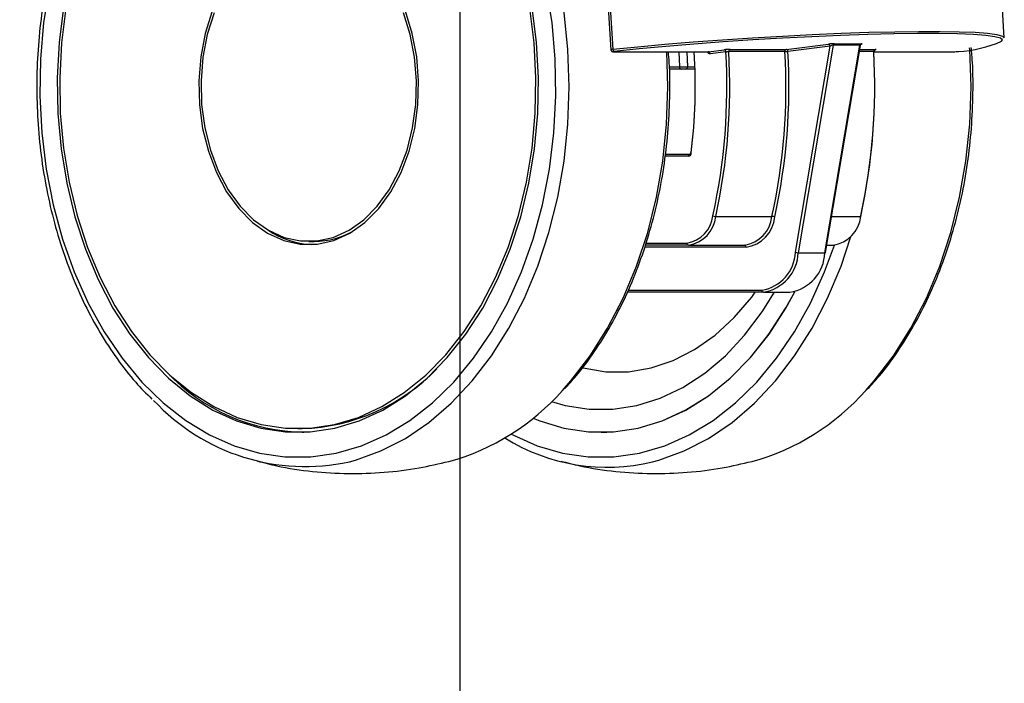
# Model space of a CAD drawing. Header units: millimetres. Extents: x 10 to 13239, y 20 to 10604.
# Tile 107 of 139: x 10671 to 10766, y 607 to 672. Entities that reach past the tile are written whole.
import ezdxf

# ---------------------------------------------------------------- set-up
doc = ezdxf.new("R2010")
doc.units = ezdxf.units.MM
doc.layers.add('COMPONENT_GEOMETRY', color=7, linetype='Continuous')
doc.styles.add('SLDTEXTSTYLE0', font='TXT', dxfattribs={"width": 0.75})
doc.dimstyles.new('SLDDIMSTYLE1', dxfattribs={"dimtxt": 75, "dimasz": 3.302, "dimexe": 0, "dimexo": 0.0625, "dimgap": 18.75, "dimtad": 0, "dimtih": 1, "dimtoh": 1, "dimdec": 1, "dimrnd": 1e-09, "dimzin": 12, "dimdsep": 46, "dimtxsty": 'SLDTEXTSTYLE0', "dimsah": 1, "dimcen": 0.09, "dimadec": 0, "dimazin": 3, "dimtfac": 1, "dimtdec": 1, "dimtofl": 0, "dimtmove": 0, "dimatfit": 3, "dimfxl": 1, "dimfrac": 2, "dimtolj": 1, "dimtzin": 12, "dimarcsym": 0})

# ---------------------------------------------------------------- blocks, each defined once
blk = doc.blocks.new('_D_7')
at = {"layer": 'COMPONENT_GEOMETRY', "color": 7}
for p, q in [((9805.44, 712.297), (9805.44, 503.21)), ((10713.44, 712.297), (10713.44, 503.21)), ((10081.679, 614.406), (10058.828, 614.406)), ((10058.828, 614.406), (10058.828, 495.343)), ((10437.2, 614.406), (10460.052, 614.406)), ((10460.052, 614.406), (10460.052, 495.343)), ((9805.44, 506.385), (10022.575, 506.385)), ((10713.44, 506.385), (10496.304, 506.385)), ((10058.828, 495.343), (10081.679, 495.343)), ((10460.052, 495.343), (10437.2, 495.343))]:
    blk.add_line(p, q, dxfattribs=at)
for points in [[(9805.44, 506.385), (9808.742, 505.877), (9808.742, 506.893)], [(10713.44, 506.385), (10710.138, 506.893), (10710.138, 505.877)]]:
    blk.add_solid(points, dxfattribs=at)
at = {"layer": 'COMPONENT_GEOMETRY', "color": 7, "char_height": 75, "attachment_point": 1, "style": 'SLDTEXTSTYLE0'}
for s, insert in [('2\'11.75"', (10081.679, 592.023)), ('908mm', (10082.565, 479.81))]:
    blk.add_mtext(s, dxfattribs=dict(at, insert=insert))

msp = doc.modelspace()

# ---------------------------------------------------------------- linework, layer by layer
at = {"color": 7, "linetype": 'Continuous', "lineweight": 25}
for p, q in [((10766.257, 670.067), (10766.008, 674.152)), ((10727.847, 672.993), (10728.096, 668.909)), ((10728.046, 673.03), (10728.295, 668.946)), ((10745.112, 668.941), (10749.201, 669.455)), ((10749.781, 669.492), (10752.363, 669.492)), ((10728.399, 668.714), (10728.386, 668.713)), ((10728.386, 668.713), (10737.548, 668.713)), ((10728.399, 668.714), (10737.56, 668.714)), ((10735.466, 668.713), (10735.543, 667.243)), ((10737.547, 668.713), (10737.547, 668.713)), ((10737.56, 668.714), (10739.097, 668.907)), ((10739.252, 668.707), (10737.716, 668.514)), ((10744.985, 668.726), (10739.534, 668.726)), ((10739.661, 668.941), (10745.112, 668.941)), ((10749.357, 669.256), (10745.267, 668.742)), ((10745.998, 649.274), (10749.357, 669.256)), ((10749.658, 669.339), (10746.277, 649.227)), ((10748.858, 649.227), (10752.24, 669.339)), ((10748.92, 649.241), (10752.295, 669.315)), ((10752.24, 669.339), (10749.658, 669.339)), ((10753.658, 668.713), (10761.34, 668.713)), ((10761.34, 668.713), (10761.352, 668.714)), ((10734.908, 667.033), (10733.77, 667.033)), ((10736.202, 667.033), (10735.375, 667.033)), ((10735.543, 667.243), (10736.185, 667.243)), ((10733.378, 658.776), (10735.76, 658.776)), ((10738.27, 652.748), (10743.721, 652.748)), ((10698.797, 650.317), (10699.331, 650.317)), ((10735.614, 649.963), (10731.438, 649.963)), ((10735.614, 649.963), (10741.065, 649.963)), ((10749.041, 649.963), (10749.671, 649.963)), ((10746.277, 649.227), (10748.858, 649.227)), ((10742.889, 645.4), (10729.697, 645.4)), ((10742.889, 645.4), (10745.471, 645.4)), ((10697.74, 632.167), (10698.167, 632.167)), ((10698.167, 631.827), (10698.311, 631.827)), ((10727.144, 631.827), (10727.715, 631.827))]:
    msp.add_line(p, q, dxfattribs=at)
at = {"color": 8, "linetype": 'Continuous', "lineweight": 25}
for p, q in [((10734.686, 668.713), (10734.765, 667.233)), ((10737.56, 668.714), (10737.548, 668.713)), ((10753.591, 668.726), (10752.196, 668.726)), ((10752.232, 668.941), (10753.718, 668.941)), ((10753.668, 668.714), (10761.352, 668.714)), ((10733.768, 667.233), (10734.765, 667.233)), ((10735.616, 658.576), (10733.354, 658.576)), ((10749.51, 652.748), (10752.327, 652.748)), ((10741.208, 649.763), (10731.371, 649.763)), ((10731.505, 650.163), (10735.471, 650.163)), ((10729.781, 645.6), (10742.746, 645.6))]:
    msp.add_line(p, q, dxfattribs=at)
at = {"color": 8, "linetype": 'Continuous', "lineweight": 25, "flags": 128}
for points in [[(10702.737, 628.956), (10703.349, 629.12), (10705.797, 630), (10708.174, 631.22), (10710.456, 632.768), (10712.621, 634.63), (10714.648, 636.788), (10716.518, 639.22), (10718.213, 641.904), (10719.717, 644.813), (10721.015, 647.919), (10722.094, 651.194), (10722.944, 654.604), (10723.557, 658.117), (10723.928, 661.7), (10724.052, 665.317), (10723.928, 668.935), (10723.557, 672.517), (10722.944, 676.031), (10722.748, 676.919)], [(10673.642, 675.047), (10673.086, 671.555), (10672.776, 668.002), (10672.714, 664.422), (10672.9, 660.851), (10673.334, 657.324), (10674.01, 653.876), (10674.921, 650.543), (10676.06, 647.356), (10677.414, 644.348), (10678.97, 641.548), (10680.713, 638.984), (10682.625, 636.682), (10684.687, 634.665), (10686.878, 632.952), (10689.178, 631.561), (10691.563, 630.506), (10694.009, 629.796), (10696.493, 629.439), (10698.988, 629.439), (10701.472, 629.796), (10703.918, 630.506), (10706.303, 631.561), (10708.603, 632.952), (10710.794, 634.665), (10712.856, 636.682), (10714.768, 638.984), (10716.511, 641.548), (10718.067, 644.348), (10719.421, 647.356), (10720.56, 650.543), (10721.471, 653.876), (10722.147, 657.324), (10722.581, 660.851), (10722.767, 664.422), (10722.705, 668.002), (10722.395, 671.555), (10721.839, 675.047)], [(10723.416, 635.874), (10724.224, 636.788), (10726.094, 639.22), (10727.789, 641.904), (10729.293, 644.813), (10730.591, 647.919), (10731.67, 651.194), (10732.52, 654.604), (10733.133, 658.117), (10733.504, 661.7), (10733.628, 665.317), (10733.519, 668.713)], [(10752.819, 635.874), (10753.628, 636.788), (10755.498, 639.22), (10757.193, 641.904), (10758.697, 644.813), (10759.995, 647.919), (10761.074, 651.194), (10761.924, 654.604), (10762.537, 658.117), (10762.908, 661.7), (10763.032, 665.317), (10762.908, 668.935), (10762.897, 669.094)], [(10732.141, 628.956), (10732.753, 629.12), (10735.201, 630), (10737.578, 631.22), (10739.86, 632.768), (10742.025, 634.63), (10744.052, 636.788), (10745.922, 639.22), (10747.617, 641.904), (10749.121, 644.813), (10750.419, 647.919), (10751.385, 650.809)], [(10718.431, 631.641), (10718.582, 631.561), (10720.967, 630.506), (10723.413, 629.796), (10725.896, 629.439), (10728.392, 629.439), (10730.876, 629.796), (10733.322, 630.506), (10735.707, 631.561), (10738.006, 632.952), (10740.198, 634.665), (10742.26, 636.682), (10744.172, 638.984), (10745.915, 641.548), (10747.471, 644.348), (10748.825, 647.356), (10749.778, 649.966)]]:
    msp.add_lwpolyline(points, dxfattribs=at)
at = {"color": 7, "linetype": 'Continuous', "lineweight": 25, "flags": 128}
for points in [[(10675.018, 673.012), (10674.588, 669.619), (10674.402, 666.18), (10674.464, 662.732), (10674.773, 659.311), (10675.325, 655.955), (10676.114, 652.697), (10677.133, 649.573), (10678.371, 646.616), (10679.813, 643.857), (10681.446, 641.326), (10683.252, 639.049), (10685.211, 637.051), (10687.303, 635.352), (10689.505, 633.971), (10691.795, 632.922), (10694.148, 632.216), (10696.539, 631.862), (10698.942, 631.862), (10701.333, 632.216), (10703.686, 632.922), (10705.976, 633.971), (10708.178, 635.352), (10710.27, 637.051), (10712.229, 639.049), (10714.035, 641.326), (10715.668, 643.857), (10717.11, 646.616), (10718.348, 649.573), (10719.367, 652.697), (10720.156, 655.955), (10720.708, 659.311), (10721.017, 662.732), (10721.079, 666.18), (10720.893, 669.619), (10720.462, 673.012)], [(10675.256, 672.931), (10674.829, 669.574), (10674.646, 666.171), (10674.707, 662.759), (10675.013, 659.374), (10675.559, 656.052), (10676.34, 652.829), (10677.349, 649.738), (10678.573, 646.812), (10680.001, 644.082), (10681.616, 641.577), (10683.403, 639.324), (10685.342, 637.346), (10687.412, 635.665), (10689.591, 634.298), (10691.857, 633.26), (10694.185, 632.562), (10696.551, 632.211), (10698.93, 632.211), (10701.296, 632.562), (10703.624, 633.26), (10705.89, 634.298), (10708.069, 635.665), (10710.139, 637.346), (10712.078, 639.324), (10713.865, 641.577), (10715.48, 644.082), (10716.908, 646.812), (10718.132, 649.738), (10719.141, 652.829), (10719.922, 656.052), (10720.468, 659.374), (10720.774, 662.759), (10720.835, 666.171), (10720.652, 669.574), (10720.225, 672.931)], [(10689.426, 672.63), (10688.758, 670.491), (10688.325, 668.232), (10688.138, 665.904), (10688.2, 663.562), (10688.511, 661.261), (10689.063, 659.056), (10689.843, 656.997), (10690.833, 655.133), (10692.01, 653.508), (10693.346, 652.16), (10694.81, 651.12), (10696.367, 650.413), (10697.981, 650.056), (10699.614, 650.056), (10701.228, 650.413), (10702.785, 651.12), (10704.248, 652.16), (10705.584, 653.508), (10706.761, 655.133), (10707.751, 656.997), (10708.531, 659.056), (10709.083, 661.261), (10709.394, 663.562), (10709.456, 665.904), (10709.269, 668.232), (10708.836, 670.491), (10708.168, 672.63)], [(10689.614, 672.483), (10688.959, 670.388), (10688.535, 668.173), (10688.351, 665.892), (10688.413, 663.597), (10688.717, 661.343), (10689.258, 659.181), (10690.023, 657.164), (10690.993, 655.337), (10692.146, 653.745), (10693.455, 652.424), (10694.889, 651.405), (10696.415, 650.712), (10697.997, 650.361), (10699.597, 650.361), (10701.179, 650.712), (10702.705, 651.405), (10704.139, 652.424), (10705.448, 653.745), (10706.601, 655.337), (10707.571, 657.164), (10708.336, 659.181), (10708.877, 661.343), (10709.182, 663.597), (10709.243, 665.892), (10709.059, 668.173), (10708.635, 670.388), (10707.981, 672.483)], [(10728.295, 668.946), (10730.727, 669.194), (10733.338, 669.434), (10736.087, 669.661), (10738.934, 669.873), (10741.835, 670.066), (10744.746, 670.237), (10747.625, 670.383), (10750.426, 670.503), (10753.109, 670.595), (10755.632, 670.657), (10757.958, 670.688), (10760.051, 670.688), (10761.88, 670.657), (10763.417, 670.595), (10764.639, 670.503), (10765.528, 670.383), (10766.07, 670.237), (10766.257, 670.067)], [(10765.998, 669.731), (10766.069, 669.854), (10765.884, 670.024), (10765.346, 670.169), (10764.465, 670.288), (10763.253, 670.379), (10761.729, 670.441), (10759.915, 670.472), (10757.84, 670.472), (10755.534, 670.441), (10753.032, 670.379), (10750.372, 670.288), (10747.594, 670.169), (10744.74, 670.024), (10741.853, 669.854), (10738.976, 669.663), (10736.154, 669.453), (10733.427, 669.228), (10730.839, 668.99), (10728.427, 668.744)], [(10728.427, 668.744), (10728.38, 668.738), (10728.343, 668.733), (10728.319, 668.727), (10728.308, 668.723), (10728.311, 668.719), (10728.328, 668.716), (10728.357, 668.714), (10728.399, 668.714)], [(10748.858, 649.227), (10748.884, 649.228), (10748.903, 649.231), (10748.915, 649.235), (10748.92, 649.241), (10748.92, 649.241)], [(10720.554, 633.18), (10721.199, 632.922), (10723.552, 632.216), (10725.942, 631.862), (10728.346, 631.862), (10730.737, 632.216), (10733.09, 632.922), (10735.38, 633.971), (10737.582, 635.352), (10739.674, 637.051), (10741.633, 639.049), (10743.439, 641.326), (10745.071, 643.857), (10745.939, 645.445)], [(10720.562, 633.187), (10721.201, 632.932), (10723.553, 632.226), (10725.943, 631.872), (10728.346, 631.872), (10730.736, 632.226), (10733.088, 632.932), (10735.377, 633.98), (10737.579, 635.361), (10739.67, 637.059), (10741.629, 639.057), (10743.434, 641.333), (10745.066, 643.864), (10745.93, 645.444)], [(10722.354, 634.782), (10723.675, 634.416), (10725.983, 634.062), (10728.305, 634.062), (10730.614, 634.416), (10732.883, 635.121), (10735.088, 636.167), (10737.202, 637.544), (10739.202, 639.235), (10741.066, 641.222), (10742.772, 643.482), (10743.971, 645.4)], [(10725.393, 638.056), (10725.426, 638.048), (10727.613, 637.687), (10729.816, 637.687), (10732.003, 638.048), (10734.148, 638.763), (10736.222, 639.825), (10738.199, 641.219), (10740.051, 642.928), (10741.756, 644.928), (10742.105, 645.4)]]:
    msp.add_lwpolyline(points, dxfattribs=at)
at = {"color": 7, "linetype": 'Continuous', "lineweight": 25}
for centre, radius, start, end in [((10749.166, 669.267), 0.192, 356.70155, 79.26943), ((10749.825, 669.33), 0.168, 105.2958, 176.71032), ((10752.407, 669.33), 0.168, 105.2958, 176.71032), ((10728.487, 668.927), 0.193, 174.49632, 251.84716), ((10683.699, 665.319), 52.585, 352.99512, 3.70016), ((10683.988, 665.319), 52.299, 352.99512, 3.72042), ((10737.524, 668.525), 0.192, 356.70155, 79.26943), ((10681.169, 665.306), 58.183, 347.59717, 3.35146), ((10681.169, 665.306), 58.465, 347.59718, 3.35332), ((10739.061, 668.718), 0.192, 356.70155, 79.26943), ((10739.722, 668.76), 0.191, 108.67303, 190.44733), ((10686.62, 665.306), 58.465, 347.59718, 3.35332), ((10686.62, 665.306), 58.748, 347.59718, 3.35332), ((10745.173, 668.76), 0.191, 108.67303, 190.44733), ((10744.963, 671.531), 2.806, 270.44989, 276.22819), ((10745.076, 668.753), 0.192, 356.70155, 79.26943), ((10695.226, 665.306), 58.465, 347.59718, 3.35332), ((10695.512, 665.306), 58.183, 347.59717, 3.35146), ((10753.779, 668.76), 0.191, 108.67303, 190.44733), ((10761.329, 672.476), 3.762, 270.35405, 277.27897), ((10734.942, 667.208), 0.179, 172.20085, 259.09286), ((10735.356, 667.22), 0.188, 275.77265, 7.1974), ((10735.56, 658.903), 0.331, 279.87236, 0.66867), ((10735.895, 658.989), 0.0825, 224.49618, 267.34616), ((10735.794, 658.6), 0.179, 100.90714, 187.79915), ((10735.046, 653.095), 2.962, 278.24948, 354.47086), ((10735.167, 653.049), 3.118, 278.24948, 354.47086), ((10738.294, 653.516), 0.768, 246.98939, 268.20605), ((10740.617, 653.049), 3.118, 278.24948, 354.47086), ((10740.738, 653.003), 3.274, 278.24948, 354.47086), ((10743.697, 651.981), 0.768, 66.98939, 88.20605), ((10749.223, 653.049), 3.118, 278.24948, 354.47086), ((10699.447, 658.157), 8.15, 235.56546, 267.30826), ((10699.249, 658.181), 7.864, 270.59857, 300.92324), ((10735.648, 650.139), 0.179, 172.20085, 259.09286), ((10741.031, 649.788), 0.179, 352.20085, 79.09286), ((10742.132, 649.419), 3.868, 279.12461, 357.85659), ((10742.25, 649.378), 4.029, 279.12461, 357.85659), ((10744.832, 649.378), 4.029, 279.12461, 357.85659), ((10746.3, 650.218), 0.991, 252.24931, 268.65992), ((10742.923, 645.576), 0.179, 172.20085, 259.09286), ((10697.526, 651.203), 19.046, 271.92829, 316.02626), ((10698.581, 650.531), 18.705, 223.68988, 269.24388), ((10706.344, 650.898), 22.741, 285.40679, 318.64992), ((10735.748, 650.898), 22.741, 285.40679, 318.64992), ((10698.451, 648.527), 20.035, 222.82797, 282.35338), ((10727.727, 647.156), 18.728, 238.06814, 283.63344)]:
    msp.add_arc(centre, radius, start, end, dxfattribs=at)
at = {"color": 8, "linetype": 'Continuous', "lineweight": 25}
for centre, radius, start, end in [((10761.259, 680.462), 11.731, 272.6683, 293.82527), ((10728.293, 668.403), 0.543, 89.81869, 111.35678), ((10737.713, 668.788), 0.273, 195.90464, 270.57779)]:
    msp.add_arc(centre, radius, start, end, dxfattribs=at)
at = {"color": 7, "linetype": 'Continuous', "lineweight": 25}
for centre, major_axis, ratio, start_param, end_param in [((10749.488, 669.455), (0.41, 0.026), 0.062498, 0.770903, 2.341699), ((10752.07, 669.455), (0.41, 0.026), 0.062498, 5.483292, 7.054088), ((10749.5, 669.256), (0.212, 0.066), 0.242708, 0.663669, 2.234466)]:
    msp.add_ellipse(centre, major_axis=major_axis, ratio=ratio, start_param=start_param, end_param=end_param, dxfattribs=at)
at = {"color": 8, "linetype": 'Continuous', "lineweight": 25}
msp.add_ellipse((10752.082, 669.256), major_axis=(0.212, 0.066), ratio=0.242708, start_param=6.162738, end_param=6.946855, dxfattribs=at)
at = {"color": 7, "linetype": 'Continuous', "lineweight": 25}
for points, knots in [([(10682.673, 694.652), (10682.35, 694.313), (10681.38, 693.293), (10679.918, 691.327), (10678.297, 688.793), (10676.855, 686.045), (10675.598, 683.123), (10674.537, 680.048), (10673.682, 676.847), (10673.038, 673.548), (10672.612, 670.18), (10672.406, 666.77), (10672.423, 663.347), (10672.662, 659.941), (10673.122, 656.581), (10673.798, 653.294), (10674.686, 650.11), (10675.778, 647.054), (10677.065, 644.155), (10678.537, 641.433), (10680.186, 638.923), (10681.86, 636.764), (10683.046, 635.567), (10683.573, 635.035)], [0, 0, 0, 0, 0.02453, 0.073697, 0.122915, 0.172162, 0.221423, 0.270686, 0.319945, 0.369199, 0.418448, 0.467695, 0.516942, 0.566193, 0.615449, 0.664714, 0.71399, 0.763281, 0.812585, 0.861901, 0.911222, 0.960536, 1, 1, 1, 1]), ([(10752.298, 669.312), (10752.299, 669.324), (10752.302, 669.355), (10752.327, 669.397), (10752.359, 669.432), (10752.389, 669.452), (10752.409, 669.462), (10752.419, 669.466), (10752.423, 669.467), (10752.422, 669.466), (10752.422, 669.466)], [0, 0, 0, 0, 0.134558, 0.352474, 0.534175, 0.68316, 0.793456, 0.883626, 0.985574, 1, 1, 1, 1]), ([(10723.594, 636.011), (10723.98, 636.425), (10725.01, 637.529), (10726.519, 639.594), (10728.12, 642.154), (10729.541, 644.924), (10730.775, 647.866), (10731.812, 650.957), (10732.644, 654.171), (10733.261, 657.479), (10733.665, 660.854), (10733.832, 664.266), (10733.836, 666.897), (10733.711, 668.371), (10733.682, 668.713)], [0, 0, 0, 0, 0.055134, 0.14672, 0.238396, 0.330122, 0.421872, 0.513622, 0.605365, 0.697098, 0.788823, 0.880544, 0.972266, 1, 1, 1, 1]), ([(10728.096, 668.909), (10728.096, 668.908), (10728.093, 668.882), (10728.111, 668.836), (10728.144, 668.785), (10728.183, 668.752), (10728.221, 668.733), (10728.253, 668.723), (10728.283, 668.717), (10728.321, 668.714), (10728.36, 668.713), (10728.386, 668.713)], [0, 0, 0, 0, 0.006011, 0.164538, 0.289596, 0.395462, 0.48737, 0.566402, 0.642219, 0.758751, 1, 1, 1, 1]), ([(10739.661, 668.941), (10739.639, 668.941), (10739.582, 668.941), (10739.468, 668.937), (10739.333, 668.929), (10739.2, 668.918), (10739.131, 668.91), (10739.097, 668.907)], [0, 0, 0, 0, 0.141217, 0.35591, 0.570606, 0.785303, 1, 1, 1, 1]), ([(10739.252, 668.707), (10739.269, 668.709), (10739.304, 668.714), (10739.37, 668.719), (10739.438, 668.723), (10739.495, 668.725), (10739.523, 668.726), (10739.534, 668.726)], [0, 0, 0, 0, 0.214701, 0.4294, 0.644095, 0.858786, 1, 1, 1, 1]), ([(10752.997, 636.011), (10753.384, 636.425), (10754.414, 637.529), (10755.923, 639.594), (10757.524, 642.154), (10758.945, 644.924), (10760.179, 647.866), (10761.216, 650.957), (10762.048, 654.171), (10762.665, 657.479), (10763.068, 660.854), (10763.238, 664.266), (10763.234, 667.037), (10763.095, 668.648), (10763.053, 669.129)], [0, 0, 0, 0, 0.054522, 0.145091, 0.235749, 0.326457, 0.417187, 0.507918, 0.598642, 0.689357, 0.780064, 0.870766, 0.96147, 1, 1, 1, 1]), ([(10753.655, 668.72), (10753.654, 668.736), (10753.651, 668.774), (10753.673, 668.826), (10753.704, 668.869), (10753.736, 668.895), (10753.762, 668.909), (10753.777, 668.915), (10753.783, 668.916), (10753.782, 668.916), (10753.782, 668.916)], [0, 0, 0, 0, 0.159769, 0.367448, 0.537454, 0.679942, 0.790969, 0.873671, 0.953533, 1, 1, 1, 1]), ([(10753.727, 668.907), (10753.746, 668.909), (10753.794, 668.916), (10753.838, 668.925), (10753.843, 668.934), (10753.805, 668.94), (10753.747, 668.941), (10753.718, 668.941)], [0, 0, 0, 0, 0.141233, 0.355927, 0.570619, 0.785309, 1, 1, 1, 1]), ([(10734.765, 667.233), (10734.808, 667.234), (10734.894, 667.236), (10735.061, 667.24), (10735.231, 667.242), (10735.39, 667.243), (10735.49, 667.244), (10735.532, 667.243), (10735.543, 667.243)], [0, 0, 0, 0, 0.1881966, 0.3764355, 0.5646035, 0.7525598, 0.9402974, 1, 1, 1, 1]), ([(10735.375, 667.033), (10735.369, 667.033), (10735.344, 667.033), (10735.283, 667.033), (10735.188, 667.033), (10735.086, 667.033), (10734.986, 667.033), (10734.934, 667.033), (10734.908, 667.033)], [0, 0, 0, 0, 0.05968, 0.24734, 0.435244, 0.623412, 0.811708, 1, 1, 1, 1]), ([(10735.836, 658.931), (10735.832, 658.908), (10735.823, 658.863), (10735.797, 658.811), (10735.772, 658.782), (10735.759, 658.776), (10735.76, 658.776), (10735.76, 658.776)], [0, 0, 0, 0, 0.214704, 0.435343, 0.651488, 0.88053, 1, 1, 1, 1]), ([(10693.832, 629.022), (10694.45, 628.858), (10696.202, 628.392), (10699.155, 627.982), (10702.637, 627.763), (10706.095, 627.888), (10709.356, 628.273), (10711.425, 628.764), (10712.383, 628.991)], [0, 0, 0, 0, 0.102314, 0.289867, 0.475742, 0.659977, 0.842621, 1, 1, 1, 1]), ([(10723.235, 629.022), (10723.854, 628.858), (10725.606, 628.392), (10728.559, 627.982), (10732.041, 627.763), (10735.498, 627.888), (10738.76, 628.273), (10740.829, 628.764), (10741.787, 628.991)], [0, 0, 0, 0, 0.102314, 0.289867, 0.475742, 0.659977, 0.842621, 1, 1, 1, 1])]:
    msp.add_open_spline(points, degree=3, knots=knots, dxfattribs=at)
at = {"color": 8, "linetype": 'Continuous', "lineweight": 25}
msp.add_open_spline([(10753.591, 668.726), (10753.605, 668.725), (10753.634, 668.725), (10753.652, 668.723), (10753.65, 668.721), (10753.649, 668.72)], degree=3, knots=[0, 0, 0, 0, 0.42376, 0.847523, 1, 1, 1, 1], dxfattribs=at)

# ---------------------------------------------------------------- dimensions: what is measured, and where the dimension line sits
at = {"layer": 'COMPONENT_GEOMETRY', "color": 7}
dim = msp.add_linear_dim(base=(9805.44, 506.385), p1=(10713.44, 713.567), p2=(9805.44, 713.567), dimstyle='SLDDIMSTYLE1', dxfattribs=at)
dim.commit()
dim.dimension.update_dxf_attribs({"geometry": '_D_7', "text_midpoint": (10259.44, 506.385), "dimtype": 160})

doc.saveas('drawing.dxf')
